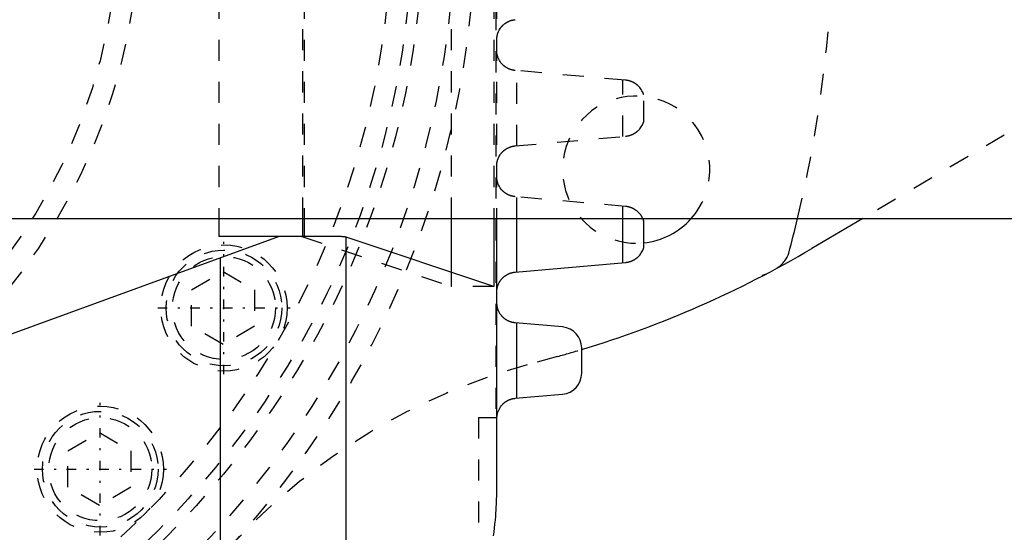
# Model space of a CAD drawing. Extents: x -392 to 171, y -70 to 72.
# Tile 5 of 10: x -198 to -151, y -29 to -5. Entities that reach past the tile are written whole.
import ezdxf

# ---------------------------------------------------------------- set-up
doc = ezdxf.new("R2010")
doc.units = 0
doc.linetypes.add('CENTER', pattern=[1.5, 0.45, -0.5, 0.05, -0.5])
doc.linetypes.add('DASHED', pattern=[2, 1, -1])
for name, color, linetype in [('AM_0', 7, 'CONTINUOUS'), ('AM_3', 7, 'DASHED'), ('AM_7', 7, 'CENTER')]:
    doc.layers.add(name, color=color, linetype=linetype)

msp = doc.modelspace()

# ---------------------------------------------------------------- linework, layer by layer
at = {"layer": 'AM_0', "color": 7, "linetype": 'CONTINUOUS'}
for p, q in [((-220, -14.25), (-90.45, -14.25)), ((-188.197, -14.25), (-188.197, -15.1)), ((-184.203, -15.1), (-184.203, -14.25)), ((-184.144, -14.25), (-184.144, -15.1)), ((-177.139, -16.803), (-177.139, -14.25)), ((-175.123, -14.25), (-175.123, -17.475)), ((-175, -14.25), (-175, -27)), ((-174.035, -16.79), (-174.035, -14.25)), ((-169, -16.345), (-169, -14.25)), ((-168, -15.649), (-168, -14.358)), ((-157.589, -14.25), (-160.012, -15.679)), ((-185.329, -15.1), (-236.686, -33.793)), ((-182.559, -15.1), (-188.197, -15.1)), ((-182.144, -32), (-182.144, -15.133)), ((-175.123, -17.475), (-182.144, -15.133)), ((-188.136, -16.122), (-188.136, -33.653)), ((-174.114, -16.797), (-168.862, -16.333)), ((-162.35, -16.975), (-162.35, -16.936)), ((-174.98, -18.26), (-174.98, -17.891)), ((-171.863, -19.404), (-174.113, -19.206)), ((-174.035, -22.787), (-174.035, -19.213)), ((-170.95, -21.6), (-170.95, -20.4)), ((-174.113, -22.794), (-171.863, -22.596)), ((-174.979, -23.7), (-175.001, -23.7))]:
    msp.add_line(p, q, dxfattribs=at)
for points in [[(-168, -14.358, 0), (-168, -14.358, 0), (-168, -14.357, 0), (-168.001, -14.355, 0), (-168.002, -14.353, 0), (-168.002, -14.352, 0), (-168.003, -14.348, 0), (-168.005, -14.344, 0), (-168.007, -14.339, 0), (-168.009, -14.333, 0), (-168.011, -14.327, 0), (-168.012, -14.324, 0), (-168.013, -14.32, 0), (-168.016, -14.313, 0), (-168.019, -14.306, 0), (-168.022, -14.298, 0), (-168.025, -14.29, 0), (-168.028, -14.282, 0), (-168.03, -14.278, 0), (-168.032, -14.273, 0), (-168.036, -14.264, 0), (-168.04, -14.255, 0), (-168.042, -14.251, 0)], [(-182.144, -15.133, 0), (-182.147, -15.133, 0), (-182.155, -15.131, 0), (-182.164, -15.129, 0), (-182.17, -15.128, 0), (-182.176, -15.127, 0), (-182.189, -15.125, 0), (-182.205, -15.123, 0), (-182.222, -15.121, 0), (-182.241, -15.119, 0), (-182.263, -15.117, 0), (-182.274, -15.117, 0), (-182.286, -15.116, 0), (-182.311, -15.114, 0), (-182.338, -15.112, 0), (-182.367, -15.11, 0), (-182.397, -15.108, 0), (-182.43, -15.106, 0), (-182.447, -15.105, 0), (-182.464, -15.105, 0), (-182.501, -15.103, 0), (-182.539, -15.101, 0), (-182.559, -15.1, 0)], [(-168.862, -16.333, 0), (-168.854, -16.332, 0), (-168.839, -16.331, 0), (-168.823, -16.329, 0), (-168.816, -16.328, 0), (-168.808, -16.327, 0), (-168.793, -16.325, 0), (-168.777, -16.322, 0), (-168.762, -16.319, 0), (-168.747, -16.316, 0), (-168.732, -16.313, 0), (-168.724, -16.311, 0), (-168.717, -16.309, 0), (-168.702, -16.306, 0), (-168.688, -16.302, 0), (-168.673, -16.298, 0), (-168.659, -16.294, 0), (-168.644, -16.289, 0), (-168.637, -16.287, 0), (-168.63, -16.284, 0), (-168.616, -16.28, 0), (-168.602, -16.275, 0), (-168.595, -16.272, 0), (-168.588, -16.269, 0), (-168.575, -16.264, 0), (-168.562, -16.258, 0), (-168.555, -16.256, 0), (-168.548, -16.253, 0), (-168.535, -16.247, 0), (-168.523, -16.241, 0), (-168.51, -16.235, 0), (-168.498, -16.229, 0), (-168.485, -16.223, 0), (-168.479, -16.219, 0), (-168.473, -16.216, 0), (-168.462, -16.21, 0), (-168.45, -16.203, 0), (-168.439, -16.196, 0), (-168.428, -16.19, 0), (-168.417, -16.183, 0), (-168.411, -16.179, 0), (-168.406, -16.176, 0), (-168.395, -16.169, 0), (-168.384, -16.162, 0), (-168.374, -16.154, 0), (-168.364, -16.147, 0), (-168.354, -16.14, 0), (-168.348, -16.136, 0), (-168.344, -16.132, 0), (-168.334, -16.124, 0), (-168.324, -16.117, 0), (-168.314, -16.109, 0), (-168.305, -16.101, 0), (-168.296, -16.093, 0), (-168.291, -16.089, 0), (-168.287, -16.085, 0), (-168.278, -16.077, 0), (-168.269, -16.069, 0), (-168.239, -16.04, 0), (-168.215, -16.015, 0), (-168.192, -15.99, 0), (-168.151, -15.938, 0), (-168.115, -15.886, 0), (-168.083, -15.836, 0), (-168.057, -15.788, 0), (-168.045, -15.761, 0), (-168.041, -15.754, 0), (-168.038, -15.747, 0), (-168.036, -15.743, 0), (-168.035, -15.74, 0), (-168.032, -15.733, 0), (-168.029, -15.726, 0), (-168.027, -15.723, 0), (-168.026, -15.719, 0), (-168.023, -15.713, 0), (-168.021, -15.707, 0), (-168.02, -15.704, 0), (-168.018, -15.701, 0), (-168.016, -15.695, 0), (-168.014, -15.689, 0), (-168.012, -15.684, 0), (-168.01, -15.679, 0), (-168.009, -15.674, 0), (-168.008, -15.672, 0), (-168.007, -15.67, 0), (-168.005, -15.665, 0), (-168.004, -15.662, 0), (-168.003, -15.658, 0), (-168.002, -15.656, 0), (-168.001, -15.653, 0), (-168.001, -15.652, 0), (-168.001, -15.651, 0), (-168, -15.65, 0), (-168, -15.649, 0), (-168, -15.649, 0)], [(-174.98, -17.891, 0), (-174.981, -17.884, 0), (-174.983, -17.871, 0), (-174.984, -17.857, 0), (-174.985, -17.85, 0), (-174.986, -17.843, 0), (-174.987, -17.828, 0), (-174.988, -17.814, 0), (-174.989, -17.799, 0), (-174.99, -17.783, 0), (-174.99, -17.768, 0), (-174.99, -17.76, 0), (-174.99, -17.751, 0), (-174.99, -17.735, 0), (-174.989, -17.72, 0), (-174.989, -17.705, 0), (-174.988, -17.69, 0), (-174.987, -17.675, 0), (-174.986, -17.668, 0), (-174.986, -17.661, 0), (-174.984, -17.647, 0), (-174.982, -17.633, 0), (-174.982, -17.626, 0), (-174.981, -17.619, 0), (-174.979, -17.606, 0), (-174.976, -17.592, 0), (-174.975, -17.586, 0), (-174.974, -17.579, 0), (-174.972, -17.566, 0), (-174.969, -17.553, 0), (-174.966, -17.54, 0), (-174.963, -17.527, 0), (-174.96, -17.514, 0), (-174.958, -17.508, 0), (-174.956, -17.502, 0), (-174.953, -17.489, 0), (-174.949, -17.476, 0), (-174.945, -17.464, 0), (-174.941, -17.452, 0), (-174.937, -17.439, 0), (-174.935, -17.433, 0), (-174.933, -17.427, 0), (-174.928, -17.414, 0), (-174.924, -17.402, 0), (-174.906, -17.36, 0), (-174.87, -17.288, 0), (-174.828, -17.219, 0), (-174.805, -17.186, 0), (-174.801, -17.18, 0), (-174.792, -17.17, 0), (-174.784, -17.159, 0), (-174.78, -17.154, 0), (-174.776, -17.148, 0), (-174.767, -17.138, 0), (-174.758, -17.127, 0), (-174.749, -17.117, 0), (-174.74, -17.107, 0), (-174.731, -17.097, 0), (-174.726, -17.092, 0), (-174.721, -17.087, 0), (-174.712, -17.077, 0), (-174.702, -17.068, 0), (-174.692, -17.058, 0), (-174.682, -17.048, 0), (-174.672, -17.039, 0), (-174.666, -17.034, 0), (-174.661, -17.03, 0), (-174.65, -17.02, 0), (-174.639, -17.011, 0), (-174.628, -17.002, 0), (-174.616, -16.993, 0), (-174.605, -16.984, 0), (-174.599, -16.98, 0), (-174.593, -16.975, 0), (-174.58, -16.966, 0), (-174.568, -16.958, 0), (-174.555, -16.95, 0), (-174.543, -16.941, 0), (-174.53, -16.933, 0), (-174.523, -16.929, 0), (-174.516, -16.925, 0), (-174.503, -16.918, 0), (-174.49, -16.91, 0), (-174.476, -16.903, 0), (-174.462, -16.896, 0), (-174.448, -16.889, 0), (-174.441, -16.885, 0), (-174.434, -16.882, 0), (-174.419, -16.875, 0), (-174.405, -16.869, 0), (-174.397, -16.866, 0), (-174.39, -16.863, 0), (-174.375, -16.857, 0), (-174.36, -16.851, 0), (-174.352, -16.849, 0), (-174.345, -16.846, 0), (-174.33, -16.841, 0), (-174.314, -16.836, 0), (-174.299, -16.831, 0), (-174.283, -16.827, 0), (-174.267, -16.823, 0), (-174.259, -16.821, 0), (-174.251, -16.819, 0), (-174.236, -16.815, 0), (-174.22, -16.812, 0), (-174.204, -16.809, 0), (-174.187, -16.806, 0), (-174.171, -16.803, 0), (-174.163, -16.802, 0), (-174.155, -16.801, 0), (-174.139, -16.799, 0), (-174.123, -16.797, 0), (-174.114, -16.797, 0)], [(-174.113, -19.206, 0), (-174.12, -19.206, 0), (-174.135, -19.204, 0), (-174.149, -19.202, 0), (-174.157, -19.202, 0), (-174.164, -19.201, 0), (-174.178, -19.198, 0), (-174.193, -19.196, 0), (-174.207, -19.193, 0), (-174.222, -19.19, 0), (-174.236, -19.187, 0), (-174.243, -19.186, 0), (-174.25, -19.184, 0), (-174.264, -19.181, 0), (-174.278, -19.177, 0), (-174.292, -19.173, 0), (-174.306, -19.169, 0), (-174.32, -19.165, 0), (-174.327, -19.162, 0), (-174.334, -19.16, 0), (-174.347, -19.155, 0), (-174.361, -19.151, 0), (-174.368, -19.148, 0), (-174.374, -19.145, 0), (-174.388, -19.14, 0), (-174.401, -19.135, 0), (-174.407, -19.132, 0), (-174.414, -19.129, 0), (-174.427, -19.123, 0), (-174.44, -19.117, 0), (-174.452, -19.111, 0), (-174.465, -19.105, 0), (-174.477, -19.098, 0), (-174.483, -19.095, 0), (-174.489, -19.092, 0), (-174.501, -19.085, 0), (-174.513, -19.078, 0), (-174.525, -19.071, 0), (-174.537, -19.063, 0), (-174.548, -19.056, 0), (-174.554, -19.052, 0), (-174.56, -19.049, 0), (-174.571, -19.041, 0), (-174.582, -19.033, 0), (-174.593, -19.025, 0), (-174.603, -19.018, 0), (-174.614, -19.009, 0), (-174.619, -19.005, 0), (-174.624, -19.001, 0), (-174.634, -18.993, 0), (-174.644, -18.985, 0), (-174.654, -18.976, 0), (-174.663, -18.968, 0), (-174.673, -18.96, 0), (-174.677, -18.955, 0), (-174.682, -18.951, 0), (-174.691, -18.942, 0), (-174.7, -18.934, 0), (-174.708, -18.925, 0), (-174.717, -18.916, 0), (-174.725, -18.907, 0), (-174.73, -18.903, 0), (-174.734, -18.898, 0), (-174.742, -18.889, 0), (-174.75, -18.88, 0), (-174.754, -18.875, 0), (-174.777, -18.847, 0), (-174.82, -18.787, 0), (-174.859, -18.725, 0), (-174.892, -18.66, 0), (-174.909, -18.621, 0), (-174.913, -18.61, 0), (-174.917, -18.599, 0), (-174.92, -18.593, 0), (-174.922, -18.588, 0), (-174.926, -18.576, 0), (-174.93, -18.565, 0), (-174.933, -18.554, 0), (-174.937, -18.542, 0), (-174.941, -18.531, 0), (-174.942, -18.525, 0), (-174.944, -18.519, 0), (-174.947, -18.508, 0), (-174.95, -18.496, 0), (-174.952, -18.49, 0), (-174.953, -18.484, 0), (-174.956, -18.473, 0), (-174.959, -18.461, 0), (-174.96, -18.455, 0), (-174.961, -18.449, 0), (-174.963, -18.437, 0), (-174.966, -18.425, 0), (-174.968, -18.412, 0), (-174.97, -18.4, 0), (-174.971, -18.387, 0), (-174.972, -18.381, 0), (-174.973, -18.375, 0), (-174.974, -18.362, 0), (-174.976, -18.349, 0), (-174.977, -18.336, 0), (-174.978, -18.323, 0), (-174.979, -18.309, 0), (-174.979, -18.302, 0), (-174.979, -18.295, 0), (-174.98, -18.281, 0), (-174.98, -18.267, 0), (-174.98, -18.26, 0)], [(-174.979, -23.7, 0), (-174.979, -23.693, 0), (-174.978, -23.68, 0), (-174.977, -23.667, 0), (-174.977, -23.661, 0), (-174.976, -23.654, 0), (-174.975, -23.642, 0), (-174.974, -23.629, 0), (-174.972, -23.617, 0), (-174.97, -23.605, 0), (-174.968, -23.593, 0), (-174.968, -23.587, 0), (-174.967, -23.581, 0), (-174.964, -23.569, 0), (-174.962, -23.557, 0), (-174.96, -23.545, 0), (-174.957, -23.534, 0), (-174.955, -23.522, 0), (-174.953, -23.516, 0), (-174.952, -23.511, 0), (-174.949, -23.499, 0), (-174.946, -23.488, 0), (-174.944, -23.482, 0), (-174.943, -23.477, 0), (-174.939, -23.465, 0), (-174.936, -23.454, 0), (-174.934, -23.449, 0), (-174.932, -23.443, 0), (-174.929, -23.432, 0), (-174.925, -23.421, 0), (-174.91, -23.383, 0), (-174.881, -23.319, 0), (-174.848, -23.256, 0), (-174.809, -23.196, 0), (-174.766, -23.139, 0), (-174.743, -23.112, 0), (-174.718, -23.085, 0), (-174.689, -23.055, 0), (-174.68, -23.047, 0), (-174.671, -23.039, 0), (-174.666, -23.035, 0), (-174.662, -23.031, 0), (-174.652, -23.022, 0), (-174.643, -23.014, 0), (-174.633, -23.006, 0), (-174.623, -22.998, 0), (-174.613, -22.99, 0), (-174.608, -22.986, 0), (-174.603, -22.982, 0), (-174.593, -22.975, 0), (-174.582, -22.967, 0), (-174.572, -22.96, 0), (-174.561, -22.952, 0), (-174.55, -22.945, 0), (-174.544, -22.941, 0), (-174.539, -22.938, 0), (-174.527, -22.931, 0), (-174.516, -22.924, 0), (-174.504, -22.917, 0), (-174.492, -22.91, 0), (-174.481, -22.904, 0), (-174.475, -22.9, 0), (-174.469, -22.897, 0), (-174.456, -22.891, 0), (-174.444, -22.885, 0), (-174.432, -22.879, 0), (-174.419, -22.873, 0), (-174.406, -22.868, 0), (-174.4, -22.865, 0), (-174.394, -22.862, 0), (-174.381, -22.857, 0), (-174.368, -22.852, 0), (-174.361, -22.85, 0), (-174.355, -22.847, 0), (-174.341, -22.843, 0), (-174.328, -22.838, 0), (-174.321, -22.836, 0), (-174.315, -22.834, 0), (-174.301, -22.83, 0), (-174.288, -22.826, 0), (-174.274, -22.822, 0), (-174.26, -22.818, 0), (-174.246, -22.815, 0), (-174.24, -22.813, 0), (-174.233, -22.812, 0), (-174.219, -22.809, 0), (-174.205, -22.806, 0), (-174.191, -22.804, 0), (-174.177, -22.801, 0), (-174.163, -22.799, 0), (-174.156, -22.798, 0), (-174.148, -22.797, 0), (-174.134, -22.796, 0), (-174.12, -22.794, 0), (-174.113, -22.794, 0)], [(-175, -27, 0), (-175, -27.016, 0), (-175, -27.047, 0), (-175, -27.078, 0), (-175, -27.094, 0), (-175, -27.109, 0), (-175.001, -27.14, 0), (-175.001, -27.172, 0), (-175.001, -27.203, 0), (-175.002, -27.234, 0), (-175.002, -27.265, 0), (-175.002, -27.281, 0), (-175.002, -27.296, 0), (-175.003, -27.328, 0), (-175.004, -27.359, 0), (-175.004, -27.39, 0), (-175.005, -27.421, 0), (-175.006, -27.452, 0), (-175.006, -27.468, 0), (-175.006, -27.484, 0), (-175.007, -27.515, 0), (-175.008, -27.546, 0), (-175.009, -27.561, 0), (-175.009, -27.577, 0), (-175.01, -27.608, 0), (-175.011, -27.639, 0), (-175.012, -27.655, 0), (-175.012, -27.671, 0), (-175.014, -27.702, 0), (-175.015, -27.733, 0), (-175.016, -27.764, 0), (-175.018, -27.795, 0), (-175.019, -27.826, 0), (-175.02, -27.842, 0), (-175.02, -27.858, 0), (-175.022, -27.889, 0), (-175.024, -27.92, 0), (-175.025, -27.951, 0), (-175.027, -27.982, 0), (-175.029, -28.013, 0), (-175.029, -28.029, 0), (-175.03, -28.045, 0), (-175.032, -28.076, 0), (-175.034, -28.107, 0), (-175.036, -28.138, 0), (-175.038, -28.169, 0), (-175.04, -28.2, 0), (-175.041, -28.216, 0), (-175.042, -28.231, 0), (-175.044, -28.263, 0), (-175.047, -28.294, 0), (-175.055, -28.403, 0), (-175.07, -28.589, 0), (-175.079, -28.682, 0), (-175.088, -28.775, 0), (-175.107, -28.962, 0), (-175.129, -29.148, 0), (-175.152, -29.333, 0)]]:
    msp.add_polyline3d(points, dxfattribs=at)
for centre, radius, start, end in [((-168.358, -11.922), 3.5, 275.8772, 318.3156), ((-220, 0), 61, 344.90364, 346.4905), ((-185.41, 27.39), 50, 286.8101, 300.5276), ((-162.071, -15.627), 1, 321.2013, 344.9036), ((-162.85, -15), 2, 306.1793, 321.2013), ((-162.85, -15), 2, 284.4775, 289.8646), ((-171.95, -20.4), 1, 0, 84.9855), ((-171.95, -21.6), 1, 275.0145, 0)]:
    msp.add_arc(centre, radius, start, end, dxfattribs=at)
at = {"layer": 'AM_3', "color": 6, "linetype": 'DASHED'}
for p, q in [((-175.035, 23.7), (-175.035, -23.7)), ((-175.035, 23.7), (-175.035, -23.7)), ((-188.197, 14.25), (-188.197, -14.25)), ((-184.203, -14.25), (-184.203, 14.25)), ((-184.144, 14.25), (-184.144, -14.25)), ((-177.139, -14.25), (-177.139, 14.25)), ((-175.123, 14.25), (-175.123, -14.25)), ((-175, 14.25), (-175, -14.25)), ((-174.98, -6.392), (-174.98, -5.891)), ((-168.862, -7.674), (-174.114, -7.21)), ((-174.035, -10.79), (-174.035, -7.217)), ((-169, -10.345), (-169, -7.662)), ((-168, -9.649), (-168, -8.358)), ((-150.858, -10.281), (-157.589, -14.25)), ((-174.114, -10.797), (-168.862, -10.333)), ((-174.98, -12.392), (-174.98, -11.891)), ((-168.862, -13.674), (-174.114, -13.21)), ((-174.035, -14.25), (-174.035, -13.217)), ((-169, -14.25), (-169, -13.662)), ((-184.26, -15.1), (-177.139, -17.475)), ((-189.5, -17.634), (-188, -16.768)), ((-188, -16.768), (-186.5, -17.634)), ((-177.139, -17.475), (-177.139, -16.803)), ((-189.5, -19.366), (-189.5, -17.634)), ((-186.5, -17.634), (-186.5, -19.366)), ((-175.123, -17.475), (-177.139, -17.475)), ((-188, -20.232), (-189.5, -19.366)), ((-186.5, -19.366), (-188, -20.232)), ((-172.1, -20.806), (-173.536, -21.202)), ((-175.855, -23.7), (-175.001, -23.7)), ((-175.855, -23.7), (-175.855, -32.483)), ((-195.379, -25.286), (-193.879, -24.42)), ((-193.879, -24.42), (-192.379, -25.286)), ((-195.379, -27.018), (-195.379, -25.286)), ((-192.379, -25.286), (-192.379, -27.018)), ((-193.879, -27.884), (-195.379, -27.018)), ((-192.379, -27.018), (-193.879, -27.884))]:
    msp.add_line(p, q, dxfattribs=at)
for points in [[(-174.98, -5.891, 0), (-174.981, -5.884, 0), (-174.983, -5.871, 0), (-174.984, -5.857, 0), (-174.985, -5.85, 0), (-174.986, -5.843, 0), (-174.987, -5.828, 0), (-174.988, -5.814, 0), (-174.989, -5.799, 0), (-174.99, -5.783, 0), (-174.99, -5.768, 0), (-174.99, -5.76, 0), (-174.99, -5.751, 0), (-174.99, -5.735, 0), (-174.989, -5.72, 0), (-174.989, -5.705, 0), (-174.988, -5.69, 0), (-174.987, -5.675, 0), (-174.986, -5.668, 0), (-174.986, -5.661, 0), (-174.984, -5.647, 0), (-174.982, -5.633, 0), (-174.982, -5.626, 0), (-174.981, -5.619, 0), (-174.979, -5.606, 0), (-174.976, -5.592, 0), (-174.975, -5.586, 0), (-174.974, -5.579, 0), (-174.972, -5.566, 0), (-174.969, -5.553, 0), (-174.966, -5.54, 0), (-174.963, -5.527, 0), (-174.96, -5.514, 0), (-174.958, -5.508, 0), (-174.956, -5.502, 0), (-174.953, -5.489, 0), (-174.949, -5.476, 0), (-174.945, -5.464, 0), (-174.941, -5.452, 0), (-174.937, -5.439, 0), (-174.935, -5.433, 0), (-174.933, -5.427, 0), (-174.928, -5.414, 0), (-174.924, -5.402, 0), (-174.906, -5.36, 0), (-174.87, -5.288, 0), (-174.828, -5.219, 0), (-174.805, -5.186, 0), (-174.801, -5.18, 0), (-174.792, -5.17, 0), (-174.784, -5.159, 0), (-174.78, -5.154, 0), (-174.776, -5.148, 0), (-174.767, -5.138, 0), (-174.758, -5.127, 0), (-174.749, -5.117, 0), (-174.74, -5.107, 0), (-174.731, -5.097, 0), (-174.726, -5.092, 0), (-174.721, -5.087, 0), (-174.712, -5.077, 0), (-174.702, -5.068, 0), (-174.692, -5.058, 0), (-174.682, -5.048, 0), (-174.672, -5.039, 0), (-174.666, -5.034, 0), (-174.661, -5.03, 0), (-174.65, -5.02, 0), (-174.639, -5.011, 0), (-174.628, -5.002, 0), (-174.616, -4.993, 0), (-174.605, -4.984, 0), (-174.599, -4.979, 0), (-174.593, -4.975, 0), (-174.58, -4.966, 0), (-174.568, -4.958, 0), (-174.555, -4.95, 0), (-174.543, -4.941, 0), (-174.53, -4.933, 0), (-174.523, -4.929, 0), (-174.516, -4.925, 0), (-174.503, -4.918, 0), (-174.49, -4.91, 0), (-174.476, -4.903, 0), (-174.462, -4.896, 0), (-174.448, -4.889, 0), (-174.441, -4.885, 0), (-174.434, -4.882, 0), (-174.419, -4.875, 0), (-174.405, -4.869, 0), (-174.397, -4.866, 0), (-174.39, -4.863, 0), (-174.375, -4.857, 0), (-174.36, -4.851, 0), (-174.352, -4.849, 0), (-174.345, -4.846, 0), (-174.329, -4.841, 0), (-174.314, -4.836, 0), (-174.299, -4.831, 0), (-174.283, -4.827, 0), (-174.267, -4.823, 0), (-174.259, -4.821, 0), (-174.251, -4.819, 0), (-174.236, -4.815, 0), (-174.22, -4.812, 0), (-174.204, -4.809, 0), (-174.187, -4.806, 0), (-174.171, -4.803, 0), (-174.163, -4.802, 0), (-174.155, -4.801, 0), (-174.139, -4.799, 0), (-174.123, -4.797, 0), (-174.114, -4.797, 0)], [(-174.114, -7.21, 0), (-174.121, -7.21, 0), (-174.135, -7.208, 0), (-174.148, -7.207, 0), (-174.155, -7.206, 0), (-174.161, -7.205, 0), (-174.175, -7.203, 0), (-174.188, -7.201, 0), (-174.201, -7.199, 0), (-174.215, -7.196, 0), (-174.228, -7.193, 0), (-174.234, -7.192, 0), (-174.241, -7.191, 0), (-174.254, -7.187, 0), (-174.267, -7.184, 0), (-174.28, -7.181, 0), (-174.293, -7.177, 0), (-174.306, -7.173, 0), (-174.312, -7.172, 0), (-174.319, -7.17, 0), (-174.331, -7.165, 0), (-174.344, -7.161, 0), (-174.35, -7.159, 0), (-174.357, -7.157, 0), (-174.369, -7.152, 0), (-174.381, -7.147, 0), (-174.387, -7.145, 0), (-174.394, -7.142, 0), (-174.406, -7.137, 0), (-174.418, -7.132, 0), (-174.43, -7.127, 0), (-174.442, -7.121, 0), (-174.453, -7.116, 0), (-174.459, -7.113, 0), (-174.465, -7.11, 0), (-174.476, -7.104, 0), (-174.488, -7.098, 0), (-174.499, -7.092, 0), (-174.51, -7.085, 0), (-174.521, -7.079, 0), (-174.526, -7.076, 0), (-174.532, -7.072, 0), (-174.543, -7.066, 0), (-174.553, -7.059, 0), (-174.564, -7.052, 0), (-174.574, -7.045, 0), (-174.584, -7.038, 0), (-174.589, -7.034, 0), (-174.594, -7.031, 0), (-174.604, -7.024, 0), (-174.614, -7.016, 0), (-174.623, -7.009, 0), (-174.633, -7.001, 0), (-174.642, -6.994, 0), (-174.647, -6.99, 0), (-174.651, -6.986, 0), (-174.66, -6.978, 0), (-174.669, -6.971, 0), (-174.698, -6.943, 0), (-174.722, -6.919, 0), (-174.745, -6.894, 0), (-174.788, -6.842, 0), (-174.828, -6.788, 0), (-174.863, -6.731, 0), (-174.894, -6.673, 0), (-174.92, -6.613, 0), (-174.932, -6.582, 0), (-174.943, -6.552, 0), (-174.954, -6.516, 0), (-174.957, -6.505, 0), (-174.959, -6.495, 0), (-174.961, -6.489, 0), (-174.962, -6.484, 0), (-174.965, -6.474, 0), (-174.967, -6.463, 0), (-174.969, -6.452, 0), (-174.971, -6.442, 0), (-174.974, -6.431, 0), (-174.975, -6.425, 0), (-174.976, -6.42, 0), (-174.977, -6.409, 0), (-174.979, -6.398, 0), (-174.98, -6.392, 0)], [(-168, -8.358, 0), (-168, -8.358, 0), (-168, -8.357, 0), (-168.001, -8.356, 0), (-168.001, -8.355, 0), (-168.001, -8.354, 0), (-168.002, -8.351, 0), (-168.003, -8.349, 0), (-168.004, -8.345, 0), (-168.005, -8.342, 0), (-168.007, -8.337, 0), (-168.008, -8.335, 0), (-168.009, -8.333, 0), (-168.01, -8.328, 0), (-168.012, -8.323, 0), (-168.014, -8.318, 0), (-168.016, -8.312, 0), (-168.018, -8.306, 0), (-168.02, -8.303, 0), (-168.021, -8.3, 0), (-168.023, -8.294, 0), (-168.026, -8.288, 0), (-168.027, -8.284, 0), (-168.029, -8.281, 0), (-168.032, -8.274, 0), (-168.035, -8.267, 0), (-168.036, -8.264, 0), (-168.038, -8.26, 0), (-168.041, -8.253, 0), (-168.045, -8.246, 0), (-168.057, -8.219, 0), (-168.083, -8.171, 0), (-168.115, -8.121, 0), (-168.151, -8.069, 0), (-168.192, -8.017, 0), (-168.215, -7.992, 0), (-168.239, -7.967, 0), (-168.269, -7.938, 0), (-168.278, -7.93, 0), (-168.287, -7.922, 0), (-168.291, -7.918, 0), (-168.296, -7.914, 0), (-168.305, -7.906, 0), (-168.314, -7.898, 0), (-168.324, -7.89, 0), (-168.334, -7.883, 0), (-168.344, -7.875, 0), (-168.348, -7.871, 0), (-168.354, -7.867, 0), (-168.364, -7.86, 0), (-168.374, -7.853, 0), (-168.384, -7.845, 0), (-168.395, -7.838, 0), (-168.406, -7.831, 0), (-168.411, -7.828, 0), (-168.417, -7.824, 0), (-168.428, -7.817, 0), (-168.439, -7.811, 0), (-168.45, -7.804, 0), (-168.462, -7.797, 0), (-168.473, -7.791, 0), (-168.479, -7.788, 0), (-168.485, -7.784, 0), (-168.498, -7.778, 0), (-168.51, -7.772, 0), (-168.523, -7.766, 0), (-168.535, -7.76, 0), (-168.548, -7.754, 0), (-168.555, -7.751, 0), (-168.562, -7.749, 0), (-168.575, -7.743, 0), (-168.588, -7.738, 0), (-168.595, -7.735, 0), (-168.602, -7.732, 0), (-168.616, -7.727, 0), (-168.63, -7.723, 0), (-168.637, -7.72, 0), (-168.644, -7.718, 0), (-168.659, -7.713, 0), (-168.673, -7.709, 0), (-168.688, -7.705, 0), (-168.702, -7.701, 0), (-168.717, -7.698, 0), (-168.724, -7.696, 0), (-168.732, -7.694, 0), (-168.747, -7.691, 0), (-168.762, -7.688, 0), (-168.777, -7.685, 0), (-168.793, -7.682, 0), (-168.808, -7.68, 0), (-168.816, -7.679, 0), (-168.823, -7.678, 0), (-168.839, -7.676, 0), (-168.854, -7.675, 0), (-168.862, -7.674, 0)], [(-168.862, -10.333, 0), (-168.854, -10.332, 0), (-168.839, -10.331, 0), (-168.823, -10.329, 0), (-168.816, -10.328, 0), (-168.808, -10.327, 0), (-168.793, -10.325, 0), (-168.777, -10.322, 0), (-168.762, -10.319, 0), (-168.747, -10.316, 0), (-168.732, -10.313, 0), (-168.724, -10.311, 0), (-168.717, -10.309, 0), (-168.702, -10.306, 0), (-168.688, -10.302, 0), (-168.673, -10.298, 0), (-168.659, -10.294, 0), (-168.644, -10.289, 0), (-168.637, -10.287, 0), (-168.63, -10.284, 0), (-168.616, -10.28, 0), (-168.602, -10.275, 0), (-168.595, -10.272, 0), (-168.588, -10.269, 0), (-168.575, -10.264, 0), (-168.562, -10.258, 0), (-168.555, -10.256, 0), (-168.548, -10.253, 0), (-168.535, -10.247, 0), (-168.523, -10.241, 0), (-168.51, -10.235, 0), (-168.498, -10.229, 0), (-168.485, -10.223, 0), (-168.479, -10.219, 0), (-168.473, -10.216, 0), (-168.462, -10.21, 0), (-168.45, -10.203, 0), (-168.439, -10.196, 0), (-168.428, -10.19, 0), (-168.417, -10.183, 0), (-168.411, -10.179, 0), (-168.406, -10.176, 0), (-168.395, -10.169, 0), (-168.384, -10.162, 0), (-168.374, -10.154, 0), (-168.364, -10.147, 0), (-168.354, -10.14, 0), (-168.348, -10.136, 0), (-168.344, -10.132, 0), (-168.334, -10.124, 0), (-168.324, -10.117, 0), (-168.314, -10.109, 0), (-168.305, -10.101, 0), (-168.296, -10.093, 0), (-168.291, -10.089, 0), (-168.287, -10.085, 0), (-168.278, -10.077, 0), (-168.269, -10.069, 0), (-168.239, -10.04, 0), (-168.215, -10.015, 0), (-168.192, -9.99, 0), (-168.151, -9.938, 0), (-168.115, -9.886, 0), (-168.083, -9.836, 0), (-168.057, -9.788, 0), (-168.045, -9.761, 0), (-168.041, -9.754, 0), (-168.038, -9.747, 0), (-168.036, -9.743, 0), (-168.035, -9.74, 0), (-168.032, -9.733, 0), (-168.029, -9.726, 0), (-168.027, -9.723, 0), (-168.026, -9.719, 0), (-168.023, -9.713, 0), (-168.021, -9.707, 0), (-168.02, -9.704, 0), (-168.018, -9.701, 0), (-168.016, -9.695, 0), (-168.014, -9.689, 0), (-168.012, -9.684, 0), (-168.01, -9.679, 0), (-168.009, -9.674, 0), (-168.008, -9.672, 0), (-168.007, -9.67, 0), (-168.005, -9.665, 0), (-168.004, -9.662, 0), (-168.003, -9.658, 0), (-168.002, -9.656, 0), (-168.001, -9.653, 0), (-168.001, -9.652, 0), (-168.001, -9.651, 0), (-168, -9.65, 0), (-168, -9.649, 0), (-168, -9.649, 0)], [(-174.98, -11.891, 0), (-174.981, -11.884, 0), (-174.983, -11.871, 0), (-174.984, -11.857, 0), (-174.985, -11.85, 0), (-174.986, -11.843, 0), (-174.987, -11.828, 0), (-174.988, -11.814, 0), (-174.989, -11.799, 0), (-174.99, -11.783, 0), (-174.99, -11.768, 0), (-174.99, -11.76, 0), (-174.99, -11.751, 0), (-174.99, -11.735, 0), (-174.989, -11.72, 0), (-174.989, -11.705, 0), (-174.988, -11.69, 0), (-174.987, -11.675, 0), (-174.986, -11.668, 0), (-174.986, -11.661, 0), (-174.984, -11.647, 0), (-174.982, -11.633, 0), (-174.982, -11.626, 0), (-174.981, -11.619, 0), (-174.979, -11.606, 0), (-174.976, -11.592, 0), (-174.975, -11.586, 0), (-174.974, -11.579, 0), (-174.972, -11.566, 0), (-174.969, -11.553, 0), (-174.966, -11.54, 0), (-174.963, -11.527, 0), (-174.96, -11.514, 0), (-174.958, -11.508, 0), (-174.956, -11.502, 0), (-174.953, -11.489, 0), (-174.949, -11.476, 0), (-174.945, -11.464, 0), (-174.941, -11.452, 0), (-174.937, -11.439, 0), (-174.935, -11.433, 0), (-174.933, -11.427, 0), (-174.928, -11.414, 0), (-174.924, -11.402, 0), (-174.906, -11.36, 0), (-174.87, -11.288, 0), (-174.828, -11.219, 0), (-174.805, -11.186, 0), (-174.801, -11.18, 0), (-174.792, -11.17, 0), (-174.784, -11.159, 0), (-174.78, -11.154, 0), (-174.776, -11.148, 0), (-174.767, -11.138, 0), (-174.758, -11.127, 0), (-174.749, -11.117, 0), (-174.74, -11.107, 0), (-174.731, -11.097, 0), (-174.726, -11.092, 0), (-174.721, -11.087, 0), (-174.712, -11.077, 0), (-174.702, -11.068, 0), (-174.692, -11.058, 0), (-174.682, -11.048, 0), (-174.672, -11.039, 0), (-174.666, -11.034, 0), (-174.661, -11.03, 0), (-174.65, -11.02, 0), (-174.639, -11.011, 0), (-174.628, -11.002, 0), (-174.616, -10.993, 0), (-174.605, -10.984, 0), (-174.599, -10.98, 0), (-174.593, -10.975, 0), (-174.58, -10.966, 0), (-174.568, -10.958, 0), (-174.555, -10.95, 0), (-174.543, -10.941, 0), (-174.53, -10.933, 0), (-174.523, -10.929, 0), (-174.516, -10.925, 0), (-174.503, -10.918, 0), (-174.49, -10.91, 0), (-174.476, -10.903, 0), (-174.462, -10.896, 0), (-174.448, -10.889, 0), (-174.441, -10.885, 0), (-174.434, -10.882, 0), (-174.419, -10.875, 0), (-174.405, -10.869, 0), (-174.397, -10.866, 0), (-174.39, -10.863, 0), (-174.375, -10.857, 0), (-174.36, -10.851, 0), (-174.352, -10.849, 0), (-174.345, -10.846, 0), (-174.33, -10.841, 0), (-174.314, -10.836, 0), (-174.299, -10.831, 0), (-174.283, -10.827, 0), (-174.267, -10.823, 0), (-174.259, -10.821, 0), (-174.251, -10.819, 0), (-174.236, -10.815, 0), (-174.22, -10.812, 0), (-174.204, -10.809, 0), (-174.187, -10.806, 0), (-174.171, -10.803, 0), (-174.163, -10.802, 0), (-174.155, -10.801, 0), (-174.139, -10.799, 0), (-174.123, -10.797, 0), (-174.114, -10.797, 0)], [(-174.114, -13.21, 0), (-174.121, -13.21, 0), (-174.135, -13.208, 0), (-174.148, -13.207, 0), (-174.155, -13.206, 0), (-174.161, -13.205, 0), (-174.175, -13.203, 0), (-174.188, -13.201, 0), (-174.201, -13.199, 0), (-174.215, -13.196, 0), (-174.228, -13.193, 0), (-174.234, -13.192, 0), (-174.241, -13.191, 0), (-174.254, -13.187, 0), (-174.267, -13.184, 0), (-174.28, -13.181, 0), (-174.293, -13.177, 0), (-174.306, -13.173, 0), (-174.312, -13.172, 0), (-174.319, -13.17, 0), (-174.331, -13.165, 0), (-174.344, -13.161, 0), (-174.35, -13.159, 0), (-174.357, -13.157, 0), (-174.369, -13.152, 0), (-174.381, -13.147, 0), (-174.387, -13.145, 0), (-174.394, -13.142, 0), (-174.406, -13.137, 0), (-174.418, -13.132, 0), (-174.43, -13.127, 0), (-174.442, -13.121, 0), (-174.453, -13.116, 0), (-174.459, -13.113, 0), (-174.465, -13.11, 0), (-174.476, -13.104, 0), (-174.488, -13.098, 0), (-174.499, -13.092, 0), (-174.51, -13.085, 0), (-174.521, -13.079, 0), (-174.526, -13.076, 0), (-174.532, -13.072, 0), (-174.543, -13.066, 0), (-174.553, -13.059, 0), (-174.564, -13.052, 0), (-174.574, -13.045, 0), (-174.584, -13.038, 0), (-174.589, -13.034, 0), (-174.594, -13.031, 0), (-174.604, -13.024, 0), (-174.614, -13.016, 0), (-174.623, -13.009, 0), (-174.633, -13.001, 0), (-174.642, -12.994, 0), (-174.647, -12.99, 0), (-174.651, -12.986, 0), (-174.66, -12.978, 0), (-174.669, -12.971, 0), (-174.698, -12.943, 0), (-174.722, -12.919, 0), (-174.745, -12.894, 0), (-174.788, -12.842, 0), (-174.828, -12.788, 0), (-174.863, -12.731, 0), (-174.894, -12.673, 0), (-174.92, -12.613, 0), (-174.932, -12.582, 0), (-174.943, -12.552, 0), (-174.954, -12.516, 0), (-174.957, -12.505, 0), (-174.959, -12.495, 0), (-174.961, -12.489, 0), (-174.962, -12.484, 0), (-174.965, -12.474, 0), (-174.967, -12.463, 0), (-174.969, -12.452, 0), (-174.971, -12.442, 0), (-174.974, -12.431, 0), (-174.975, -12.425, 0), (-174.976, -12.42, 0), (-174.977, -12.409, 0), (-174.979, -12.398, 0), (-174.98, -12.392, 0)], [(-168.042, -14.251, 0), (-168.051, -14.233, 0), (-168.069, -14.196, 0), (-168.091, -14.157, 0), (-168.104, -14.137, 0), (-168.117, -14.117, 0), (-168.145, -14.077, 0), (-168.177, -14.036, 0), (-168.212, -13.996, 0), (-168.25, -13.956, 0), (-168.291, -13.917, 0), (-168.313, -13.899, 0), (-168.336, -13.88, 0), (-168.384, -13.845, 0), (-168.436, -13.812, 0), (-168.468, -13.794, 0), (-168.477, -13.789, 0), (-168.486, -13.784, 0), (-168.491, -13.781, 0), (-168.496, -13.779, 0), (-168.506, -13.774, 0), (-168.516, -13.769, 0), (-168.526, -13.765, 0), (-168.536, -13.76, 0), (-168.546, -13.755, 0), (-168.551, -13.753, 0), (-168.556, -13.751, 0), (-168.567, -13.746, 0), (-168.577, -13.742, 0), (-168.588, -13.738, 0), (-168.599, -13.734, 0), (-168.61, -13.73, 0), (-168.615, -13.728, 0), (-168.621, -13.726, 0), (-168.632, -13.722, 0), (-168.643, -13.718, 0), (-168.649, -13.717, 0), (-168.654, -13.715, 0), (-168.666, -13.711, 0), (-168.677, -13.708, 0), (-168.683, -13.706, 0), (-168.688, -13.705, 0), (-168.7, -13.702, 0), (-168.712, -13.699, 0), (-168.723, -13.696, 0), (-168.735, -13.693, 0), (-168.747, -13.691, 0), (-168.753, -13.69, 0), (-168.759, -13.688, 0), (-168.771, -13.686, 0), (-168.783, -13.684, 0), (-168.795, -13.682, 0), (-168.807, -13.68, 0), (-168.819, -13.679, 0), (-168.825, -13.678, 0), (-168.831, -13.677, 0), (-168.844, -13.676, 0), (-168.856, -13.674, 0), (-168.862, -13.674, 0)]]:
    msp.add_polyline3d(points, dxfattribs=at)
for centre, radius in [((-220, 0), 43), ((-220, 0), 41.5), ((-220, 0), 41), ((-220, 0), 40), ((-220, 0), 28), ((-220, 0), 27), ((-187.957, -18.5), 3), ((-187.957, -18.5), 2.75), ((-187.957, -18.5), 2.45), ((-193.837, -26.163), 3), ((-193.837, -26.163), 2.75), ((-193.837, -26.163), 2.45)]:
    msp.add_circle(centre, radius, dxfattribs=at)
for centre, radius, start, end in [((-220, 0), 44, 194.4775, 165.5225), ((-220, 0), 61, 346.4905, 1.85298), ((-125.46, -53.35), 50, 104.5356, 120.5276), ((-168.358, -11.922), 3.5, 318.3156, 275.8772), ((-185.41, 27.39), 50, 285.4383, 286.8101), ((-165.55, -50.12), 30, 105.4383, 136.6714)]:
    msp.add_arc(centre, radius, start, end, dxfattribs=at)
at = {"layer": 'AM_7', "color": 4, "linetype": 'CENTER'}
for p, q in [((-187.957, -21.65), (-187.957, -15.35)), ((-191.107, -18.5), (-184.807, -18.5)), ((-193.837, -29.313), (-193.837, -23.013)), ((-196.987, -26.163), (-190.687, -26.163))]:
    msp.add_line(p, q, dxfattribs=at)

doc.saveas('drawing.dxf')
